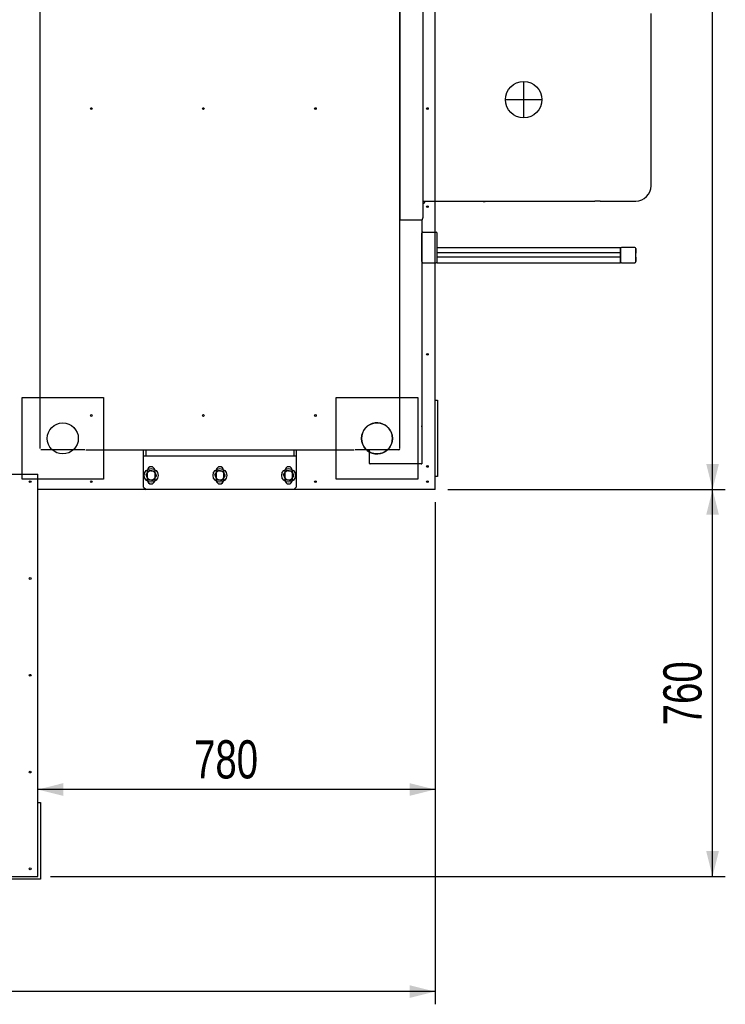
# Model space of a CAD drawing. Header units: millimetres. Extents: x 5 to 589, y 5 to 415.
# Tile 42 of 126: x 162 to 217, y 177 to 254. Entities that reach past the tile are written whole.
import ezdxf

# ---------------------------------------------------------------- set-up
doc = ezdxf.new("R2010")
doc.units = ezdxf.units.MM
doc.layers.add('COTES', color=1, linetype='Continuous')
doc.layers.add('TRAIT-FORT', color=4, linetype='Continuous', lineweight=25)
doc.styles.add('SLDTEXTSTYLE0', font='TXT', dxfattribs={"width": 0.75})
doc.dimstyles.new('SLDDIMSTYLE0', dxfattribs={"dimtxt": 3, "dimasz": 2, "dimexe": 0, "dimexo": 0.0625, "dimgap": 0.75, "dimtad": 1, "dimdec": 0, "dimlfac": 25, "dimrnd": 1e-09, "dimzin": 12, "dimdsep": 46, "dimtxsty": 'SLDTEXTSTYLE0', "dimsah": 1, "dimcen": 0.09, "dimadec": 0, "dimazin": 3, "dimtfac": 1, "dimtdec": 0, "dimtofl": 0, "dimtmove": 0, "dimatfit": 3, "dimfxl": 1, "dimfrac": 2, "dimtolj": 1, "dimtzin": 12, "dimarcsym": 0})

# ---------------------------------------------------------------- blocks, each defined once
blk = doc.blocks.new('_D_4')
at = {"layer": 'COTES', "color": 1, "transparency": 16777216}
for p, q in [((195.283, 305.055), (217.079, 305.055)), ((216.079, 217.055), (216.079, 305.055)), ((195.283, 217.055), (217.079, 217.055))]:
    blk.add_line(p, q, dxfattribs=at)
for points in [[(216.079, 305.055), (215.579, 303.055), (216.579, 303.055)], [(216.079, 217.055), (216.579, 219.055), (215.579, 219.055)]]:
    blk.add_solid(points, dxfattribs=at)
at = {"layer": 'COTES', "color": 1, "transparency": 16777216, "insert": (212.212, 256.622), "char_height": 3, "attachment_point": 1, "rotation": 90, "style": 'SLDTEXTSTYLE0'}
blk.add_mtext('2200', dxfattribs=at)
blk = doc.blocks.new('_D_9')
at = {"layer": 'COTES', "color": 1, "transparency": 16777216}
for p, q in [((194.283, 216.055), (194.283, 192.485)), ((194.283, 193.485), (163.083, 193.485))]:
    blk.add_line(p, q, dxfattribs=at)
for points in [[(163.083, 193.485), (165.083, 192.985), (165.083, 193.985)], [(194.283, 193.485), (192.283, 193.985), (192.283, 192.985)]]:
    blk.add_solid(points, dxfattribs=at)
at = {"layer": 'COTES', "color": 1, "transparency": 16777216, "insert": (175.358, 197.352), "char_height": 3, "attachment_point": 1, "style": 'SLDTEXTSTYLE0'}
blk.add_mtext('780', dxfattribs=at)
blk = doc.blocks.new('_D_10')
at = {"layer": 'COTES', "color": 1, "transparency": 16777216}
for p, q in [((32.683, 217.255), (32.683, 176.617)), ((194.283, 216.055), (194.283, 176.617)), ((194.283, 177.617), (32.683, 177.617))]:
    blk.add_line(p, q, dxfattribs=at)
for points in [[(32.683, 177.617), (34.683, 177.117), (34.683, 178.117)], [(194.283, 177.617), (192.283, 178.117), (192.283, 177.117)]]:
    blk.add_solid(points, dxfattribs=at)
at = {"layer": 'COTES', "color": 1, "transparency": 16777216, "insert": (109.049, 181.484), "char_height": 3, "attachment_point": 1, "style": 'SLDTEXTSTYLE0'}
blk.add_mtext('4040', dxfattribs=at)
blk = doc.blocks.new('_D_12')
at = {"layer": 'COTES', "color": 1, "transparency": 16777216}
for p, q in [((195.283, 217.055), (217.079, 217.055)), ((216.079, 186.655), (216.079, 217.055)), ((164.083, 186.655), (217.079, 186.655))]:
    blk.add_line(p, q, dxfattribs=at)
for points in [[(216.079, 217.055), (215.579, 215.055), (216.579, 215.055)], [(216.079, 186.655), (216.579, 188.655), (215.579, 188.655)]]:
    blk.add_solid(points, dxfattribs=at)
at = {"layer": 'COTES', "color": 1, "transparency": 16777216, "insert": (212.212, 198.53), "char_height": 3, "attachment_point": 1, "rotation": 90, "style": 'SLDTEXTSTYLE0'}
blk.add_mtext('760', dxfattribs=at)

msp = doc.modelspace()

# ---------------------------------------------------------------- linework, layer by layer
at = {"color": 7, "linetype": 'Continuous'}
for p, q in [((163.243, 301.835), (163.243, 220.275)), ((191.523, 220.275), (191.523, 301.835)), ((191.523, 257.055), (191.523, 238.255)), ((193.343, 238.415), (193.343, 256.895)), ((211.243, 250.455), (211.243, 254.415)), ((211.243, 244.855), (211.243, 250.455)), ((201.243, 246.229), (201.243, 249.081)), ((199.817, 247.655), (202.668, 247.655)), ((211.243, 240.895), (211.243, 244.855)), ((193.343, 239.695), (206.843, 239.695)), ((193.443, 239.695), (193.443, 239.575)), ((207.243, 239.695), (206.843, 239.695)), ((207.243, 239.695), (210.043, 239.695)), ((193.363, 239.495), (193.343, 239.495)), ((198.063, 239.655), (193.443, 239.655)), ((191.523, 238.255), (191.523, 238.215)), ((191.523, 238.215), (192.003, 238.215)), ((191.523, 238.215), (193.243, 238.215)), ((192.003, 238.215), (193.143, 238.215)), ((193.243, 238.215), (193.243, 221.995)), ((193.243, 234.935), (193.243, 237.175)), ((193.323, 237.255), (194.363, 237.255)), ((194.443, 234.935), (194.443, 237.175)), ((194.443, 236.055), (208.843, 236.055)), ((194.443, 234.855), (194.443, 236.055)), ((208.843, 234.855), (208.843, 236.055)), ((208.843, 235.975), (208.843, 234.935)), ((209.963, 236.055), (208.923, 236.055)), ((210.043, 234.935), (210.043, 235.975)), ((210.043, 235.955), (210.043, 235.611)), ((208.843, 235.615), (194.443, 235.615)), ((208.843, 235.295), (194.443, 235.295)), ((210.043, 235.299), (210.043, 234.955)), ((193.323, 234.855), (194.363, 234.855)), ((194.443, 234.855), (208.843, 234.855)), ((208.923, 234.855), (209.963, 234.855)), ((161.843, 217.855), (161.843, 224.255)), ((161.843, 224.255), (168.243, 224.255)), ((168.243, 224.255), (168.243, 217.855)), ((186.523, 217.855), (186.523, 224.255)), ((186.523, 224.255), (192.923, 224.255)), ((192.923, 224.255), (192.923, 217.855)), ((193.243, 222.055), (193.243, 219.055)), ((166.762, 220.155), (163.324, 220.155)), ((166.843, 220.155), (187.923, 220.155)), ((171.383, 220.155), (183.383, 220.155)), ((171.383, 217.235), (171.383, 220.155)), ((171.383, 219.675), (183.383, 219.675)), ((171.583, 219.675), (171.583, 220.155)), ((183.183, 220.155), (183.183, 219.675)), ((183.383, 220.155), (183.383, 217.235)), ((190.383, 220.155), (188.004, 220.155)), ((189.143, 219.095), (189.143, 220.115)), ((191.442, 220.155), (189.183, 220.155)), ((193.203, 219.055), (189.183, 219.055)), ((193.243, 219.055), (190.243, 219.055)), ((190.383, 219.055), (190.243, 219.055)), ((171.703, 217.755), (171.703, 218.555)), ((172.263, 218.555), (172.263, 217.755)), ((177.103, 217.755), (177.103, 218.555)), ((177.663, 218.555), (177.663, 217.755)), ((182.503, 217.755), (182.503, 218.555)), ((183.063, 218.555), (183.063, 217.755)), ((168.243, 217.855), (161.843, 217.855)), ((192.923, 217.855), (186.523, 217.855)), ((171.383, 217.235), (171.583, 217.035)), ((183.183, 217.035), (171.583, 217.035)), ((183.383, 217.235), (183.183, 217.035))]:
    msp.add_line(p, q, dxfattribs=at)
for centre, radius in [((201.243, 247.655), 1.426), ((165.043, 221.055), 1.22)]:
    msp.add_circle(centre, radius, dxfattribs=at)
for centre, radius, start, end in [((210.043, 240.895), 1.2, 270, 0), ((198.063, 240.895), 1.24, 270, 284.59255), ((193.363, 239.575), 0.08, 270, 0), ((193.143, 238.415), 0.2, 270, 0), ((193.323, 237.175), 0.08, 90.00001, 179.99999), ((194.363, 237.175), 0.08, 0.00001, 89.99999), ((193.323, 234.935), 0.08, 180, 269.99999), ((194.363, 234.935), 0.08, 270.00001, 360), ((189.723, 221.055), 1.22, 57.24885, 302.75115), ((189.723, 221.055), 1.22, 243.72914, 116.27086), ((193.203, 221.955), 0.04, 0, 90), ((191.442, 220.235), 0.08, 270, 358.5), ((171.983, 218.555), 0.28, 0, 180), ((177.383, 218.555), 0.28, 0, 180), ((182.783, 218.555), 0.28, 0, 180), ((189.183, 219.095), 0.04, 180, 270.0136), ((193.203, 219.095), 0.04, 270, 0), ((171.983, 217.755), 0.28, 180, 0), ((177.383, 217.755), 0.28, 180, 0), ((182.783, 217.755), 0.28, 180, 0)]:
    msp.add_arc(centre, radius, start, end, dxfattribs=at)
at = {"layer": 'TRAIT-FORT', "color": 4, "linetype": 'Continuous', "lineweight": 25}
for p, q in [((194.283, 217.055), (194.283, 305.055)), ((194.283, 224.055), (194.483, 224.055)), ((194.483, 224.055), (194.483, 218.055)), ((157.883, 218.255), (163.083, 218.255)), ((157.883, 218.255), (163.083, 218.255)), ((163.083, 186.655), (163.083, 218.255)), ((163.083, 217.055), (163.083, 218.255)), ((194.483, 218.055), (194.283, 218.055)), ((194.283, 217.055), (163.083, 217.055)), ((163.083, 192.455), (163.283, 192.455)), ((163.283, 192.455), (163.283, 186.455)), ((81.483, 186.655), (163.083, 186.655)), ((163.283, 186.455), (157.283, 186.455))]:
    msp.add_line(p, q, dxfattribs=at)
for centre, radius in [((167.283, 246.955), 0.068), ((176.083, 246.955), 0.068), ((184.883, 246.955), 0.068), ((193.683, 246.955), 0.068), ((193.683, 239.255), 0.068), ((193.683, 227.655), 0.068), ((167.283, 222.855), 0.068), ((176.083, 222.855), 0.068), ((184.883, 222.855), 0.068), ((165.043, 221.055), 1.22), ((189.723, 221.055), 1.22), ((193.683, 218.855), 0.068), ((171.983, 218.155), 0.54), ((177.383, 218.155), 0.54), ((182.783, 218.155), 0.54), ((162.483, 217.655), 0.068), ((167.283, 217.655), 0.068), ((184.883, 217.655), 0.068), ((193.683, 217.655), 0.068), ((162.483, 210.055), 0.068), ((162.483, 202.455), 0.068), ((162.483, 194.855), 0.068), ((162.483, 187.255), 0.068)]:
    msp.add_circle(centre, radius, dxfattribs=at)
for centre, start, end in [((171.983, 218.155), 142.81324, 202.81324), ((171.983, 218.155), 82.81324, 142.81324), ((171.983, 218.155), 22.81324, 82.81324), ((171.983, 218.155), 322.81324, 22.81324), ((177.383, 218.155), 142.81324, 202.81324), ((177.383, 218.155), 82.81324, 142.81324), ((177.383, 218.155), 22.81324, 82.81324), ((177.383, 218.155), 322.81324, 22.81324), ((182.783, 218.155), 142.81324, 202.81324), ((182.783, 218.155), 82.81324, 142.81324), ((182.783, 218.155), 22.81324, 82.81324), ((182.783, 218.155), 322.81324, 22.81324), ((171.983, 218.155), 202.81324, 262.81324), ((171.983, 218.155), 262.81324, 322.81324), ((177.383, 218.155), 202.81324, 262.81324), ((177.383, 218.155), 262.81324, 322.81324), ((182.783, 218.155), 202.81324, 262.81324), ((182.783, 218.155), 262.81324, 322.81324)]:
    msp.add_arc(centre, 0.36, start, end, dxfattribs=at)
for centre, major_axis, start_param, end_param in [((208.923, 235.975), (-0.0566, 0.0566), 5.49813, 7.068241), ((209.963, 235.975), (-0.0566, -0.0566), 2.356537, 3.926648), ((208.923, 234.935), (-0.0566, -0.0566), 5.49813, 7.068241), ((209.963, 234.935), (-0.0566, 0.0566), 2.356537, 3.926648)]:
    msp.add_ellipse(centre, major_axis=major_axis, ratio=0.999315, start_param=start_param, end_param=end_param, dxfattribs=at)
for points, knots in [([(171.57, 218.207), (171.58, 218.22), (171.601, 218.247), (171.632, 218.288), (171.664, 218.33), (171.685, 218.358), (171.696, 218.373)], [0, 0, 0, 0, 0.2472686, 0.4953626, 0.746874, 1, 1, 1, 1]), ([(171.57, 218.207), (171.577, 218.192), (171.59, 218.161), (171.61, 218.113), (171.63, 218.065), (171.644, 218.032), (171.651, 218.015)], [0, 0, 0, 0, 0.247269, 0.495363, 0.746874, 1, 1, 1, 1]), ([(171.696, 218.373), (171.699, 218.376), (171.712, 218.393), (171.734, 218.423), (171.773, 218.475), (171.802, 218.513), (171.822, 218.538)], [0, 0, 0, 0, 0.070068, 0.299868, 0.530929, 1, 1, 1, 1]), ([(171.822, 218.538), (171.835, 218.536), (171.861, 218.533), (171.902, 218.528), (171.943, 218.523), (171.985, 218.517), (172.014, 218.514), (172.028, 218.512)], [0, 0, 0, 0, 0.1947331, 0.3943865, 0.5945898, 0.7968571, 1, 1, 1, 1]), ([(172.028, 218.512), (172.043, 218.51), (172.072, 218.507), (172.114, 218.501), (172.154, 218.496), (172.194, 218.491), (172.221, 218.488), (172.234, 218.486)], [0, 0, 0, 0, 0.219086, 0.412836, 0.607273, 0.803423, 1, 1, 1, 1]), ([(172.234, 218.486), (172.24, 218.471), (172.254, 218.44), (172.274, 218.392), (172.294, 218.344), (172.308, 218.311), (172.315, 218.295)], [0, 0, 0, 0, 0.247269, 0.495363, 0.746874, 1, 1, 1, 1]), ([(172.27, 217.937), (172.273, 217.941), (172.285, 217.958), (172.308, 217.988), (172.347, 218.04), (172.376, 218.078), (172.395, 218.103)], [0, 0, 0, 0, 0.070068, 0.299868, 0.530929, 1, 1, 1, 1]), ([(172.315, 218.295), (172.316, 218.29), (172.325, 218.271), (172.339, 218.236), (172.358, 218.192), (172.377, 218.147), (172.389, 218.118), (172.395, 218.103)], [0, 0, 0, 0, 0.070056, 0.299813, 0.530831, 0.765026, 1, 1, 1, 1]), ([(176.97, 218.207), (176.98, 218.22), (177.001, 218.247), (177.032, 218.288), (177.064, 218.33), (177.085, 218.358), (177.096, 218.373)], [0, 0, 0, 0, 0.2472686, 0.4953626, 0.746874, 1, 1, 1, 1]), ([(176.97, 218.207), (176.977, 218.192), (176.99, 218.161), (177.01, 218.113), (177.03, 218.065), (177.044, 218.032), (177.051, 218.015)], [0, 0, 0, 0, 0.247269, 0.495363, 0.746874, 1, 1, 1, 1]), ([(177.096, 218.373), (177.099, 218.376), (177.112, 218.393), (177.134, 218.423), (177.173, 218.475), (177.202, 218.513), (177.222, 218.538)], [0, 0, 0, 0, 0.070068, 0.299868, 0.530929, 1, 1, 1, 1]), ([(177.222, 218.538), (177.235, 218.536), (177.261, 218.533), (177.302, 218.528), (177.343, 218.523), (177.385, 218.517), (177.414, 218.514), (177.428, 218.512)], [0, 0, 0, 0, 0.1947331, 0.3943865, 0.5945898, 0.7968571, 1, 1, 1, 1]), ([(177.428, 218.512), (177.443, 218.51), (177.472, 218.507), (177.514, 218.501), (177.554, 218.496), (177.594, 218.491), (177.621, 218.488), (177.634, 218.486)], [0, 0, 0, 0, 0.219086, 0.412836, 0.607273, 0.803423, 1, 1, 1, 1]), ([(177.634, 218.486), (177.64, 218.471), (177.654, 218.44), (177.674, 218.392), (177.694, 218.344), (177.708, 218.311), (177.715, 218.295)], [0, 0, 0, 0, 0.247269, 0.495363, 0.746874, 1, 1, 1, 1]), ([(177.67, 217.937), (177.673, 217.941), (177.685, 217.958), (177.708, 217.988), (177.747, 218.04), (177.776, 218.078), (177.795, 218.103)], [0, 0, 0, 0, 0.070068, 0.299868, 0.530929, 1, 1, 1, 1]), ([(177.715, 218.295), (177.716, 218.29), (177.725, 218.271), (177.739, 218.236), (177.758, 218.192), (177.777, 218.147), (177.789, 218.118), (177.795, 218.103)], [0, 0, 0, 0, 0.070056, 0.299813, 0.530831, 0.765026, 1, 1, 1, 1]), ([(182.37, 218.207), (182.38, 218.22), (182.401, 218.247), (182.432, 218.288), (182.464, 218.33), (182.485, 218.358), (182.496, 218.373)], [0, 0, 0, 0, 0.2472686, 0.4953626, 0.746874, 1, 1, 1, 1]), ([(182.37, 218.207), (182.377, 218.192), (182.39, 218.161), (182.41, 218.113), (182.43, 218.065), (182.444, 218.032), (182.451, 218.015)], [0, 0, 0, 0, 0.247269, 0.495363, 0.746874, 1, 1, 1, 1]), ([(182.496, 218.373), (182.499, 218.376), (182.512, 218.393), (182.534, 218.423), (182.573, 218.475), (182.602, 218.513), (182.622, 218.538)], [0, 0, 0, 0, 0.070068, 0.299868, 0.530929, 1, 1, 1, 1]), ([(182.622, 218.538), (182.635, 218.536), (182.661, 218.533), (182.702, 218.528), (182.743, 218.523), (182.785, 218.517), (182.814, 218.514), (182.828, 218.512)], [0, 0, 0, 0, 0.1947331, 0.3943865, 0.5945898, 0.7968571, 1, 1, 1, 1]), ([(182.828, 218.512), (182.843, 218.51), (182.872, 218.507), (182.914, 218.501), (182.954, 218.496), (182.994, 218.491), (183.021, 218.488), (183.034, 218.486)], [0, 0, 0, 0, 0.219086, 0.412836, 0.607273, 0.803423, 1, 1, 1, 1]), ([(183.034, 218.486), (183.04, 218.471), (183.054, 218.44), (183.074, 218.392), (183.094, 218.344), (183.108, 218.311), (183.115, 218.295)], [0, 0, 0, 0, 0.247269, 0.495363, 0.746874, 1, 1, 1, 1]), ([(183.07, 217.937), (183.073, 217.941), (183.085, 217.958), (183.108, 217.988), (183.147, 218.04), (183.176, 218.078), (183.195, 218.103)], [0, 0, 0, 0, 0.070068, 0.299868, 0.530929, 1, 1, 1, 1]), ([(183.115, 218.295), (183.116, 218.29), (183.125, 218.271), (183.139, 218.236), (183.158, 218.192), (183.177, 218.147), (183.189, 218.118), (183.195, 218.103)], [0, 0, 0, 0, 0.070056, 0.299813, 0.530831, 0.765026, 1, 1, 1, 1]), ([(171.651, 218.015), (171.653, 218.011), (171.661, 217.991), (171.675, 217.957), (171.701, 217.897), (171.719, 217.853), (171.731, 217.824)], [0, 0, 0, 0, 0.070068, 0.299868, 0.530929, 1, 1, 1, 1]), ([(171.731, 217.824), (171.745, 217.822), (171.771, 217.819), (171.812, 217.814), (171.853, 217.808), (171.895, 217.803), (171.924, 217.8), (171.938, 217.798)], [0, 0, 0, 0, 0.194733, 0.394387, 0.59459, 0.796857, 1, 1, 1, 1]), ([(171.938, 217.798), (171.953, 217.796), (171.982, 217.792), (172.024, 217.787), (172.064, 217.782), (172.104, 217.777), (172.131, 217.773), (172.144, 217.772)], [0, 0, 0, 0, 0.219086, 0.412836, 0.607273, 0.803423, 1, 1, 1, 1]), ([(172.144, 217.772), (172.154, 217.785), (172.174, 217.812), (172.206, 217.853), (172.237, 217.895), (172.259, 217.923), (172.27, 217.937)], [0, 0, 0, 0, 0.247269, 0.495363, 0.746874, 1, 1, 1, 1]), ([(177.051, 218.015), (177.053, 218.011), (177.061, 217.991), (177.075, 217.957), (177.101, 217.897), (177.119, 217.853), (177.131, 217.824)], [0, 0, 0, 0, 0.070068, 0.299868, 0.530929, 1, 1, 1, 1]), ([(177.131, 217.824), (177.145, 217.822), (177.171, 217.819), (177.212, 217.814), (177.253, 217.808), (177.295, 217.803), (177.324, 217.8), (177.338, 217.798)], [0, 0, 0, 0, 0.194733, 0.394387, 0.59459, 0.796857, 1, 1, 1, 1]), ([(177.338, 217.798), (177.353, 217.796), (177.382, 217.792), (177.424, 217.787), (177.464, 217.782), (177.504, 217.777), (177.531, 217.773), (177.544, 217.772)], [0, 0, 0, 0, 0.219086, 0.412836, 0.607273, 0.803423, 1, 1, 1, 1]), ([(177.544, 217.772), (177.554, 217.785), (177.574, 217.812), (177.606, 217.853), (177.637, 217.895), (177.659, 217.923), (177.67, 217.937)], [0, 0, 0, 0, 0.247269, 0.495363, 0.746874, 1, 1, 1, 1]), ([(182.451, 218.015), (182.453, 218.011), (182.461, 217.991), (182.475, 217.957), (182.501, 217.897), (182.519, 217.853), (182.531, 217.824)], [0, 0, 0, 0, 0.070068, 0.299868, 0.530929, 1, 1, 1, 1]), ([(182.531, 217.824), (182.545, 217.822), (182.571, 217.819), (182.612, 217.814), (182.653, 217.808), (182.695, 217.803), (182.724, 217.8), (182.738, 217.798)], [0, 0, 0, 0, 0.194733, 0.394387, 0.59459, 0.796857, 1, 1, 1, 1]), ([(182.738, 217.798), (182.753, 217.796), (182.782, 217.792), (182.824, 217.787), (182.864, 217.782), (182.904, 217.777), (182.931, 217.773), (182.944, 217.772)], [0, 0, 0, 0, 0.219086, 0.412836, 0.607273, 0.803423, 1, 1, 1, 1]), ([(182.944, 217.772), (182.954, 217.785), (182.974, 217.812), (183.006, 217.853), (183.037, 217.895), (183.059, 217.923), (183.07, 217.937)], [0, 0, 0, 0, 0.247269, 0.495363, 0.746874, 1, 1, 1, 1])]:
    msp.add_open_spline(points, degree=3, knots=knots, dxfattribs=at)

# ---------------------------------------------------------------- dimensions: what is measured, and where the dimension line sits
at = {"layer": 'COTES', "color": 1}
for base, p1, p2, angle, picture, middle in [((216.079, 305.055), (194.283, 217.055), (194.283, 305.055), 90, '_D_4', (216.079, 261.055)), ((32.683, 177.617), (194.283, 217.055), (32.683, 218.255), 0, '_D_10', (113.483, 177.617)), ((216.079, 217.055), (163.083, 186.655), (194.283, 217.055), 90, '_D_12', (216.079, 201.855))]:
    dim = msp.add_linear_dim(base=base, p1=p1, p2=p2, angle=angle, dimstyle='SLDDIMSTYLE0', dxfattribs=at)
    dim.commit()
    dim.dimension.update_dxf_attribs({"geometry": picture, "text_midpoint": middle, "dimtype": 160})
dim = msp.add_linear_dim(base=(163.083, 193.485), p1=(194.283, 217.055), p2=(163.083, 186.655), dimstyle='SLDDIMSTYLE0', dxfattribs=at)
dim.commit()
dim.dimension.update_dxf_attribs({"geometry": '_D_9', "text_midpoint": (178.683, 193.485), "dimtype": 160})

doc.saveas('drawing.dxf')
